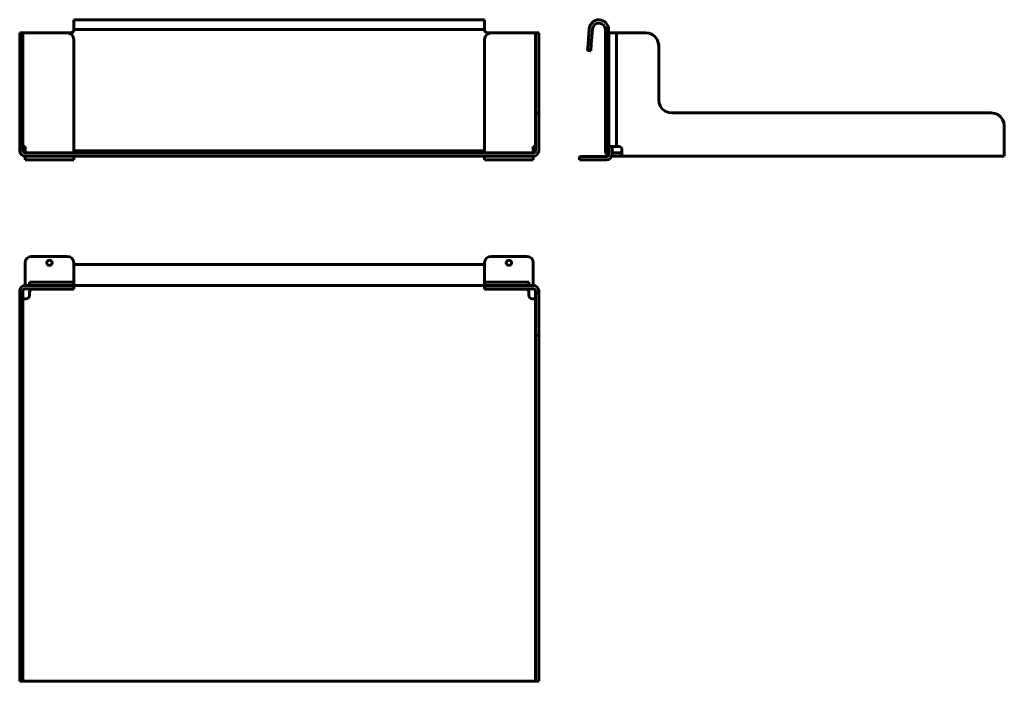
# Model space of a CAD drawing. Header units: inches. Extents: x 17 to 472, y -232 to 74.
import ezdxf

# ---------------------------------------------------------------- set-up
doc = ezdxf.new("R2010")
doc.units = ezdxf.units.IN
doc.header["$MEASUREMENT"] = 0
for name, color, linetype, lineweight in [('Front', 7, 'Continuous', 60), ('Side left', 7, 'Continuous', 60), ('Top', 7, 'Continuous', 60)]:
    doc.layers.add(name, color=color, linetype=linetype, lineweight=lineweight)

# ---------------------------------------------------------------- blocks, each defined once
blk = doc.blocks.new('FamilyGeomCombination_8304-Front')
at = {"layer": 'Front'}
for p, q in [((-118.5, 58.7), (-120, 58.7)), ((120, 58.7), (118.5, 58.7)), ((118.5, 58.7), (118.5, 52.7)), ((120, 52.7), (120, 58.7)), ((-120, 27.7), (-120, 52.7)), ((-118.5, 52.7), (-118.5, 27.7)), ((118.5, 27.7), (118.5, 52.7)), ((120, 52.7), (120, 27.7)), ((118.5, 21.7), (118.5, 27.7)), ((120, 27.7), (120, 21.7)), ((-118.5, 21.7), (-120, 21.7)), ((120, 21.7), (118.5, 21.7)), ((118.5, 21.7), (118.5, 15.7)), ((120, 15.7), (120, 21.7)), ((-120, 15.7), (-120, 4.19)), ((-118.5, 4.2), (-118.5, 15.7)), ((118.5, 4.2), (118.5, 15.7)), ((120, 15.7), (120, 4.19)), ((117.5, 3.2), (-117.5, 3.2)), ((-117.5, 1.69), (117.5, 1.69)), ((-94.9, 3.2), (-94.9, 4.2)), ((-94.9, 4.2), (94.9, 4.2)), ((94.9, 4.2), (94.9, 3.2))]:
    blk.add_line(p, q, dxfattribs=at)
at = {"layer": 'Front', "flags": 128}
for points in [[(-120, 52.7), (-120, 54.25), (-120, 55.7), (-120, 56.94), (-120, 57.9), (-120, 58.5), (-120, 58.7)], [(-118.5, 58.7), (-118.5, 58.5), (-118.5, 57.9), (-118.5, 56.94), (-118.5, 55.7), (-118.5, 54.25), (-118.5, 52.7)], [(-120, 21.7), (-120, 21.9), (-120, 22.5), (-120, 23.46), (-120, 24.7), (-120, 26.15), (-120, 27.7)], [(-118.5, 27.7), (-118.5, 26.15), (-118.5, 24.7), (-118.5, 23.46), (-118.5, 22.5), (-118.5, 21.9), (-118.5, 21.7)], [(-120, 15.7), (-120, 17.25), (-120, 18.7), (-120, 19.94), (-120, 20.9), (-120, 21.5), (-120, 21.7)], [(-118.5, 21.7), (-118.5, 21.5), (-118.5, 20.9), (-118.5, 19.94), (-118.5, 18.7), (-118.5, 17.25), (-118.5, 15.7)]]:
    blk.add_lwpolyline(points, dxfattribs=at)
at = {"layer": 'Front'}
for centre, radius, start, end in [((-117.5, 4.19), 2.5, 180, 270), ((-117.5, 4.2), 1, 180, 270), ((117.5, 4.2), 1, 270, 360), ((117.5, 4.19), 2.5, 270, 360)]:
    blk.add_arc(centre, radius, start, end, dxfattribs=at)
blk = doc.blocks.new('FamilyGeomCombination_8305-Front')
at = {"layer": 'Front'}
for p, q in [((95, 55.7), (95, 3.2)), ((98, 58.7), (117.5, 58.7)), ((117.5, 58.7), (118.47, 58.7)), ((118.5, 6.2), (117.5, 6.2)), ((117.5, 6.2), (117.5, 3.2)), ((95, 1.68), (95, 0)), ((95, 0), (117.5, 0)), ((117.5, 0), (117.5, 1.68))]:
    blk.add_line(p, q, dxfattribs=at)
for end in [180, 120]:
    blk.add_arc((98, 55.7), 3, 90, end, dxfattribs=at)
blk = doc.blocks.new('FamilyGeomCombination_8308-Front')
at = {"layer": 'Front'}
for p, q in [((-118.47, 58.7), (-117.5, 58.7)), ((-117.5, 58.7), (-98, 58.7)), ((-95, 3.2), (-95, 55.7)), ((-117.5, 6.2), (-118.5, 6.2)), ((-117.5, 3.2), (-117.5, 6.2)), ((-117.5, 1.68), (-117.5, 0)), ((-117.5, 0), (-95, 0)), ((-95, 0), (-95, 1.68))]:
    blk.add_line(p, q, dxfattribs=at)
for start in [0, 60]:
    blk.add_arc((-98, 55.7), 3, start, 90, dxfattribs=at)
blk = doc.blocks.new('FamilyGeomCombination_11852-Front')
at = {"layer": 'Front'}
for p, q in [((94.9, 64.7), (-94.9, 64.7)), ((-94.9, 64.7), (-94.9, 60.2)), ((94.9, 60.2), (94.9, 64.7)), ((-94.9, 60.2), (94.9, 60.2))]:
    blk.add_line(p, q, dxfattribs=at)
blk = doc.blocks.new('FamilyGeomCombination_8304-Ref_ Level')
at = {"layer": 'Top'}
for p, q in [((-115.5, -8.85), (-115.5, -10.35)), ((-94.9, -7.35), (-114, -7.35)), ((-94.9, -6.65), (-94.9, -5.65)), ((-94.9, -6.65), (-94.9, -7.35)), ((94.9, -5.65), (94.9, -6.65)), ((94.9, -7.35), (94.9, -6.65)), ((114, -7.35), (94.9, -7.35)), ((115.5, -10.35), (115.5, -8.85)), ((-120, -22.85), (-120, -9.3)), ((-118.5, -9.3), (-120, -9.3)), ((-118.5, -9.3), (-118.5, -22.85)), ((-118.5, -11.85), (-117.5, -11.85)), ((-117.5, -11.85), (-117, -11.85)), ((117, -11.85), (117.5, -11.85)), ((117.5, -11.85), (118.5, -11.85)), ((118.5, -22.85), (118.5, -9.3)), ((120, -9.3), (118.5, -9.3)), ((120, -9.3), (120, -22.85)), ((118.5, -22.85), (118.5, -28.85)), ((120, -28.85), (120, -22.85)), ((-120, -28.85), (-118.5, -28.85)), ((118.5, -28.85), (120, -28.85)), ((118.5, -34.85), (118.5, -28.85)), ((120, -28.85), (120, -34.85)), ((-120, -182.65), (-120, -34.85)), ((-118.5, -34.85), (-118.5, -182.65)), ((118.5, -182.65), (118.5, -34.85)), ((120, -34.85), (120, -182.65)), ((118.5, -182.65), (118.5, -188.65)), ((120, -188.65), (120, -182.65)), ((-120, -188.65), (-118.5, -188.65)), ((-117.5, -188.65), (-118.5, -188.65)), ((117.5, -188.65), (-117.5, -188.65)), ((118.5, -188.65), (117.5, -188.65)), ((118.5, -188.65), (120, -188.65))]:
    blk.add_line(p, q, dxfattribs=at)
at = {"layer": 'Top', "flags": 128}
for points in [[(-120, -28.85), (-120, -28.65), (-120, -28.05), (-120, -27.09), (-120, -25.85), (-120, -24.4), (-120, -22.85)], [(-118.5, -22.85), (-118.5, -24.4), (-118.5, -25.85), (-118.5, -27.09), (-118.5, -28.05), (-118.5, -28.65), (-118.5, -28.85)], [(-120, -34.85), (-120, -33.3), (-120, -31.85), (-120, -30.61), (-120, -29.65), (-120, -29.05), (-120, -28.85)], [(-118.5, -28.85), (-118.5, -29.05), (-118.5, -29.65), (-118.5, -30.61), (-118.5, -31.85), (-118.5, -33.3), (-118.5, -34.85)], [(-120, -188.65), (-120, -188.45), (-120, -187.85), (-120, -186.89), (-120, -185.65), (-120, -184.2), (-120, -182.65)], [(-118.5, -182.65), (-118.5, -184.2), (-118.5, -185.65), (-118.5, -186.89), (-118.5, -187.85), (-118.5, -188.45), (-118.5, -188.65)]]:
    blk.add_lwpolyline(points, dxfattribs=at)
at = {"layer": 'Top'}
for centre, start, end in [((-114, -8.85), 90, 180), ((114, -8.85), 0, 90), ((-117, -10.35), 270, 0), ((117, -10.35), 180, 270)]:
    blk.add_arc(centre, 1.5, start, end, dxfattribs=at)
blk = doc.blocks.new('FamilyGeomCombination_8305-Ref_ Level')
at = {"layer": 'Top'}
for p, q in [((95, -4.15), (95, 4.75)), ((114.5, 7.75), (98, 7.75)), ((117.5, 4.75), (117.5, -4.75)), ((95, -5.75), (95, -5.66)), ((95, -5.75), (95, -7.25)), ((98, -5.75), (95, -5.75)), ((95, -7.25), (98, -7.25)), ((117.5, -5.75), (98, -5.75)), ((98, -7.25), (117.5, -7.25)), ((117.5, -4.75), (117.5, -5.75)), ((118.5, -8.25), (118.5, -9.3)), ((120, -9.3), (120, -8.25)), ((118.5, -9.3), (120, -9.3))]:
    blk.add_line(p, q, dxfattribs=at)
for centre, radius, start, end in [((98, 4.75), 3, 90, 180), ((106.25, 4.75), 1.23, 90, 270), ((106.25, 4.75), 1.23, 270, 90), ((114.5, 4.75), 3, 0, 90), ((117.5, -8.25), 2.5, 0, 90), ((117.5, -8.25), 1, 0, 90)]:
    blk.add_arc(centre, radius, start, end, dxfattribs=at)
blk = doc.blocks.new('FamilyGeomCombination_8308-Ref_ Level')
at = {"layer": 'Top'}
for p, q in [((-117.5, -4.75), (-117.5, 4.75)), ((-98, 7.75), (-114.5, 7.75)), ((-95, 4.75), (-95, -4.15)), ((-120, -8.25), (-120, -9.3)), ((-118.5, -9.3), (-118.5, -8.25)), ((-117.5, -5.75), (-117.5, -4.75)), ((-98, -5.75), (-117.5, -5.75)), ((-117.5, -7.25), (-98, -7.25)), ((-95, -5.75), (-98, -5.75)), ((-98, -7.25), (-95, -7.25)), ((-95, -5.66), (-95, -5.75)), ((-95, -7.25), (-95, -5.75)), ((-120, -9.3), (-118.5, -9.3))]:
    blk.add_line(p, q, dxfattribs=at)
for centre, radius, start, end in [((-114.5, 4.75), 3, 90, 180), ((-106.25, 4.75), 1.23, 90, 270), ((-106.25, 4.75), 1.23, 270, 90), ((-98, 4.75), 3, 0, 90), ((-117.5, -8.25), 2.5, 90, 180), ((-117.5, -8.25), 1, 90, 180)]:
    blk.add_arc(centre, radius, start, end, dxfattribs=at)
blk = doc.blocks.new('FamilyGeomCombination_11852-Ref_ Level')
at = {"layer": 'Top'}
for p, q in [((-94.9, 3.83), (-94.9, 3.34)), ((-94.9, 3.34), (-94.9, -5.65)), ((91.9, 4.04), (-91.9, 4.04)), ((94.9, 3.34), (94.9, 3.83)), ((94.9, -5.65), (94.9, 3.34)), ((-94.9, -5.65), (94.9, -5.65)), ((-94.9, -5.65), (94.9, -5.65))]:
    blk.add_line(p, q, dxfattribs=at)
for centre, start_param, end_param in [((-91.9, 3.83), 4.712389, 6.283185), ((91.9, 3.83), 3.141593, 4.712389)]:
    blk.add_ellipse(centre, major_axis=(-3, 0), ratio=0.06975, start_param=start_param, end_param=end_param, dxfattribs=at)
blk = doc.blocks.new('FamilyGeomCombination_8304-Left')
at = {"layer": 'Side left'}
for p, q in [((22.85, 58.7), (9.3, 58.7)), ((9.3, 58.7), (9.3, 6.2)), ((28.85, 27.7), (28.85, 52.7)), ((182.65, 21.7), (34.85, 21.7)), ((188.65, 15.7), (188.65, 4.19)), ((9.3, 6.2), (10.35, 6.2)), ((11.85, 4.19), (11.85, 4.7)), ((5.65, 4.2), (4.15, 4.2)), ((7.35, 1.69), (7.1, 1.69)), ((7.35, 3.2), (7.35, 1.7)), ((7.35, 3.2), (7.35, 1.7)), ((8.85, 3.2), (7.4, 3.2)), ((8.85, 3.2), (10.35, 3.2)), ((10.35, 1.69), (8.85, 1.69)), ((10.35, 3.2), (11.8, 3.2)), ((11.85, 4.19), (11.85, 1.69)), ((11.85, 1.69), (188.65, 1.69)), ((188.65, 1.69), (188.65, 4.19))]:
    blk.add_line(p, q, dxfattribs=at)
at = {"layer": 'Side left', "flags": 128}
for points in [[(28.85, 52.7), (28.65, 54.25), (28.05, 55.7), (27.09, 56.94), (25.85, 57.9), (24.4, 58.5), (22.85, 58.7)], [(34.85, 21.7), (33.3, 21.9), (31.85, 22.5), (30.61, 23.46), (29.65, 24.7), (29.05, 26.15), (28.85, 27.7)], [(188.65, 15.7), (188.45, 17.25), (187.85, 18.7), (186.89, 19.94), (185.65, 20.9), (184.2, 21.5), (182.65, 21.7)], [(8.85, 1.69), (8.46, 1.69), (8.1, 1.69), (7.79, 1.69), (7.55, 1.69), (7.4, 1.69)], [(11.8, 1.69), (11.65, 1.69), (11.41, 1.69), (11.1, 1.69), (10.74, 1.69), (10.35, 1.69)]]:
    blk.add_lwpolyline(points, dxfattribs=at)
at = {"layer": 'Side left'}
for centre, radius, start, end in [((10.35, 4.7), 1.5, 360, 90), ((6.65, 4.2), 2.5, 180, 240), ((6.65, 4.2), 1, 180, 195)]:
    blk.add_arc(centre, radius, start, end, dxfattribs=at)
blk = doc.blocks.new('FamilyGeomCombination_8305-Left')
at = {"layer": 'Side left'}
for p, q in [((-7.75, 1.5), (-7.75, 0)), ((-7.65, 1.5), (-7.75, 1.5)), ((-7.65, 1.5), (-7.75, 1.5)), ((-7.75, 0), (-7.65, 0)), ((-7.75, 0), (-7.65, 0))]:
    blk.add_line(p, q, dxfattribs=at)
blk = doc.blocks.new('FamilyGeomCombination_8308-Left')
at = {"layer": 'Side left'}
for p, q in [((5.75, 58.7), (5.75, 6.2)), ((8.25, 58.7), (5.75, 58.7)), ((8.25, 58.7), (9.3, 58.7)), ((9.3, 6.2), (9.3, 58.7)), ((5.75, 6.2), (8.25, 6.2)), ((5.75, 6.2), (5.75, 2.5)), ((7.25, 2.5), (7.25, 6.2)), ((9.3, 6.2), (8.25, 6.2)), ((-7.75, 1.5), (-7.75, 0)), ((-7.65, 1.5), (-7.75, 1.5)), ((-4.75, 1.5), (-7.75, 1.5)), ((-7.75, 0), (-4.75, 0)), ((-7.75, 0), (-7.65, 0)), ((4.75, 1.5), (-4.75, 1.5)), ((-4.75, 0), (4.75, 0))]:
    blk.add_line(p, q, dxfattribs=at)
for radius, end in [(2.5, 0), (1, 360)]:
    blk.add_arc((4.75, 2.5), radius, 270, end, dxfattribs=at)
blk = doc.blocks.new('FamilyGeomCombination_11852-Left')
at = {"layer": 'Side left'}
for p, q in [((-3.83, 53.53), (-3.34, 60.51)), ((-1.84, 60.41), (-2.33, 53.43)), ((4.15, 60.2), (5.65, 60.2)), ((-3.83, 53.53), (-4.04, 50.54)), ((-4.03, 50.64), (-4.04, 50.54)), ((-4.04, 50.54), (-2.54, 50.43)), ((-2.54, 50.43), (-2.33, 53.43)), ((-2.54, 50.43), (-2.53, 50.54))]:
    blk.add_line(p, q, dxfattribs=at)
for radius in [4.5, 3]:
    blk.add_arc((1.15, 60.2), radius, 359.9993, 176.0004, dxfattribs=at)

msp = doc.modelspace()

# ---------------------------------------------------------------- linework, layer by layer
at = {"layer": 'Front'}
for p, q in [((40.42, 68.15), (38.82, 68.15)), ((234.82, 68.15), (233.22, 68.15))]:
    msp.add_line(p, q, dxfattribs=at)
for centre, start, end in [((40.42, 69.65), 270, 360), ((233.22, 69.65), 180, 270)]:
    msp.add_arc(centre, 1.5, start, end, dxfattribs=at)
at = {"layer": 'Side left'}
for p, q in [((287.64, 68.15), (287.64, 69.65)), ((287.64, 69.65), (289.14, 69.65)), ((289.14, 69.65), (289.14, 68.15)), ((289.14, 68.15), (287.64, 68.15)), ((287.64, 68.15), (287.64, 65.15)), ((287.64, 68.15), (287.64, 68.04)), ((287.64, 36.15), (287.64, 65.15)), ((289.14, 68.04), (289.14, 68.15)), ((289.14, 65.15), (289.14, 68.15)), ((289.14, 65.15), (289.14, 36.15)), ((287.64, 36.15), (287.64, 34.7)), ((287.64, 34.65), (289.14, 34.65)), ((287.64, 33.15), (287.64, 34.65)), ((287.64, 15.15), (287.64, 33.15)), ((289.14, 34.7), (289.14, 36.15)), ((289.14, 34.65), (289.14, 33.15)), ((289.14, 33.15), (289.14, 15.15)), ((287.64, 15.15), (287.64, 13.65)), ((289.14, 13.65), (289.14, 15.15))]:
    msp.add_line(p, q, dxfattribs=at)
at = {"layer": 'Top'}
for p, q in [((21.42, -47.05), (21.42, -48.55)), ((24.42, -47.05), (21.42, -47.05)), ((21.42, -48.55), (24.42, -48.55)), ((24.42, -47.05), (40.42, -47.05)), ((40.42, -48.55), (24.42, -48.55)), ((40.42, -47.05), (41.92, -47.05)), ((41.92, -48.55), (40.42, -48.55)), ((136.82, -48.55), (41.92, -48.55)), ((231.72, -48.55), (136.82, -48.55)), ((231.72, -47.05), (233.22, -47.05)), ((233.22, -48.55), (231.72, -48.55)), ((233.22, -47.05), (249.22, -47.05)), ((249.22, -48.55), (233.22, -48.55)), ((252.22, -47.05), (249.22, -47.05)), ((249.22, -48.55), (252.22, -48.55)), ((252.22, -48.55), (252.22, -47.05))]:
    msp.add_line(p, q, dxfattribs=at)

# ---------------------------------------------------------------- block references
at = {"layer": 'Front'}
for name in ['FamilyGeomCombination_11852-Front', 'FamilyGeomCombination_8304-Front', 'FamilyGeomCombination_8308-Front', 'FamilyGeomCombination_8305-Front']:
    msp.add_blockref(name, (136.82, 9.45), dxfattribs=at)
at = {"layer": 'Side left'}
for name in ['FamilyGeomCombination_11852-Left', 'FamilyGeomCombination_8308-Left', 'FamilyGeomCombination_8304-Left', 'FamilyGeomCombination_8305-Left']:
    msp.add_blockref(name, (283.49, 9.45), dxfattribs=at)
at = {"layer": 'Top'}
for name in ['FamilyGeomCombination_8308-Ref_ Level', 'FamilyGeomCombination_8305-Ref_ Level', 'FamilyGeomCombination_11852-Ref_ Level', 'FamilyGeomCombination_8304-Ref_ Level']:
    msp.add_blockref(name, (136.82, -42.9), dxfattribs=at)

doc.saveas('drawing.dxf')
